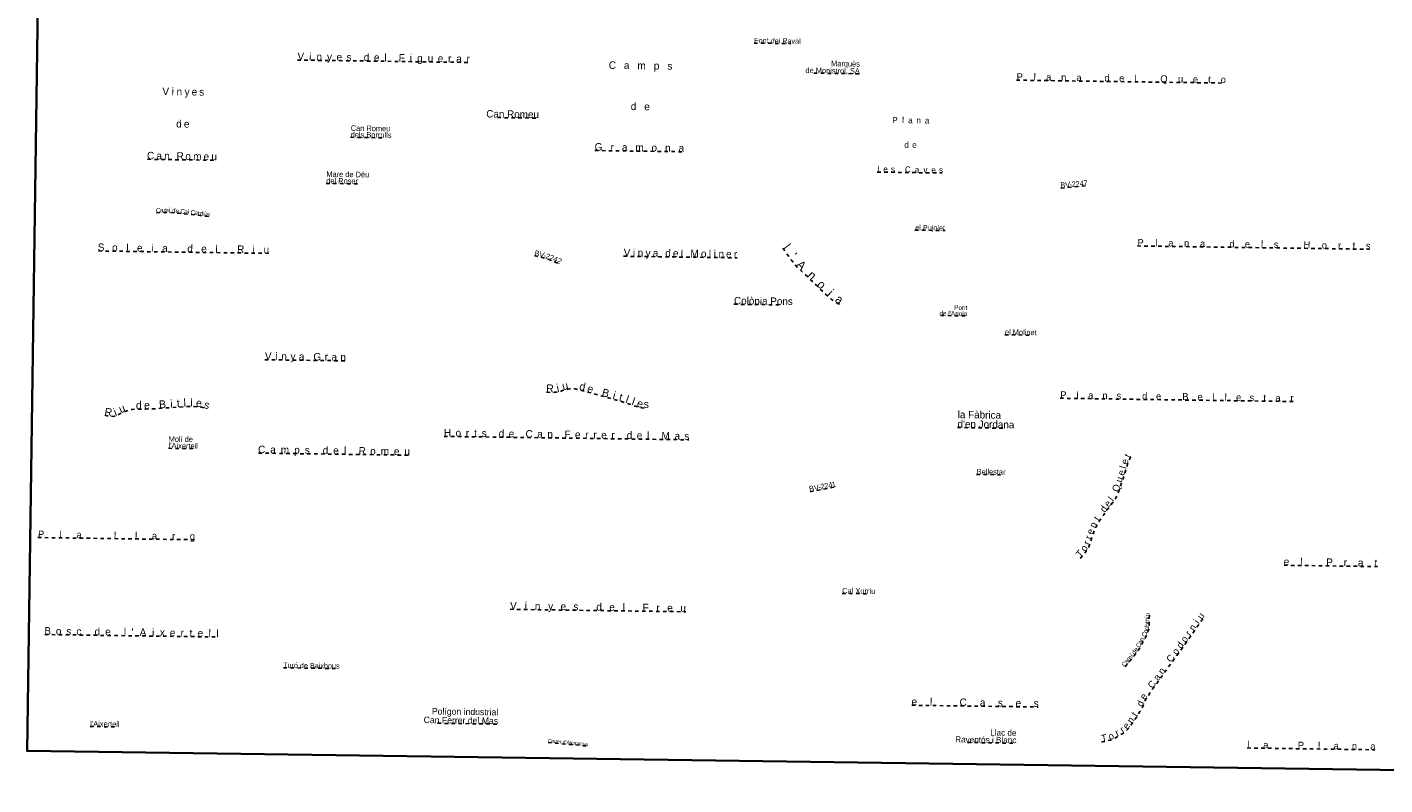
# Model space of a CAD drawing. Header units: metres. Extents: x 397317 to 400830, y 4588008 to 4590370.
# Tile 1 of 4: x 397317 to 399270, y 4588008 to 4589097. Entities that reach past the tile are written whole.
import ezdxf
from ezdxf.enums import TextEntityAlignment as Align

# ---------------------------------------------------------------- set-up
doc = ezdxf.new("R2010")
doc.units = ezdxf.units.M
doc.header["$MEASUREMENT"] = 0
doc.linetypes.add('bt5mv20_nopinta', pattern=[10, 5, -5])
for name, color, linetype, lineweight in [('TOP01_LN', 7, 'Continuous', 15), ('TOP01_TX', 7, 'Continuous', 15), ('VIR01_LN', 7, 'Continuous', 15)]:
    doc.layers.add(name, color=color, linetype=linetype, lineweight=lineweight)
doc.styles.add('106', font='txt')
doc.styles.add('110', font='txt')
doc.styles.add('111', font='txt')
doc.styles.add('112', font='txt')
doc.styles.add('114', font='txt')
doc.styles.add('119', font='txt')

msp = doc.modelspace()

# ---------------------------------------------------------------- linework, layer by layer
at = {"layer": 'TOP01_LN', "color": 6, "linetype": 'bt5mv20_nopinta', "lineweight": 25, "flags": 128}
for points in [[(398362.73, 4589074.12), (398415.49, 4589073.38)], [(397705.93, 4589049.69), (397953.95, 4589046.23)], [(398448.48, 4589030.91), (398514.59, 4589029.98)], [(398739.93, 4589020.8), (399039.88, 4589016.61)], [(397993.63, 4588967.06), (398053.23, 4588966.23)], [(397782.56, 4588938.68), (397830.83, 4588938)], [(398133.78, 4588919.69), (398261.77, 4588917.9)], [(397490.34, 4588907.1), (397590.11, 4588905.7)], [(398539.77, 4588888.74), (398633.18, 4588887.43)], [(397747.43, 4588872.44), (397797.65, 4588871.74)], [(398803.84, 4588865.85), (398823.35, 4588867.42), (398840.86, 4588869.06), (398842.17, 4588869.21)], [(397503.31, 4588830.37), (397508.84, 4588830.67), (397513.89, 4588830.83), (397522.73, 4588830.61), (397535.98, 4588829.49), (397549.23, 4588828.05), (397566.67, 4588826.26), (397575.36, 4588825.21), (397579.46, 4588824.6)], [(398593.93, 4588805.33), (398637.42, 4588804.72)], [(397419.99, 4588775.36), (397665.24, 4588771.94)], [(398046.68, 4588768.71), (398055.83, 4588766.55), (398061.12, 4588765.11), (398068.91, 4588762.45), (398076.62, 4588759.42), (398080.4, 4588757.79), (398083.12, 4588756.38)], [(398175.04, 4588767.81), (398338.36, 4588765.53)], [(398403.73, 4588779.41), (398406.88, 4588775.18), (398418.88, 4588759.05), (398421.43, 4588755.84), (398426.3, 4588750.58), (398442.07, 4588735.8), (398455.51, 4588722.72), (398469.26, 4588709.92), (398473.57, 4588706.32), (398480.42, 4588701.45), (398484.53, 4588699.02)], [(398913.69, 4588782.55), (399247.55, 4588777.88)], [(398333.71, 4588698.81), (398401.02, 4588697.87)], [(398631.08, 4588682.59), (398669.08, 4588682.06)], [(398723.22, 4588654.97), (398762.17, 4588654.43)], [(397659.11, 4588619.12), (397775.77, 4588617.49)], [(398064.36, 4588572.48), (398071.82, 4588572.15), (398075.89, 4588572.28), (398079.93, 4588572.64), (398082.94, 4588573.26), (398087.35, 4588574.72), (398091.81, 4588576.07), (398097.63, 4588577.48), (398100.55, 4588577.87), (398103.43, 4588577.66), (398116.25, 4588574.55), (398129.04, 4588571.05), (398150.44, 4588565.14), (398171.81, 4588559.17), (398178.23, 4588557.17), (398187.75, 4588553.85), (398197.43, 4588550.71), (398201.24, 4588549.98), (398205.08, 4588549.66), (398208.64, 4588549.72), (398209.68, 4588549.83)], [(397428.99, 4588539.32), (397432.24, 4588538.52), (397435.51, 4588537.98), (397440.43, 4588537.73), (397442.84, 4588537.91), (397445.2, 4588538.33), (397447.12, 4588539.09), (397449.81, 4588540.85), (397452.58, 4588542.43), (397460.63, 4588545.72), (397464.74, 4588547.03), (397468.97, 4588547.76), (397476.45, 4588548.15), (397487.67, 4588548.3), (397498.88, 4588548.58), (397523.06, 4588550.28), (397547.23, 4588551.86), (397553.33, 4588552.04), (397557.93, 4588551.98), (397564.76, 4588551.35), (397568.11, 4588550.71), (397571.4, 4588549.81), (397576.18, 4588548.27)], [(398802.61, 4588563.73), (399138.6, 4588559.03)], [(398655.08, 4588521.66), (398722.46, 4588520.72)], [(397520.61, 4588491.81), (397556.72, 4588491.31)], [(397916.76, 4588508.96), (398268.86, 4588504.04)], [(397650.04, 4588484.93), (397867.74, 4588481.9)], [(398831.35, 4588333.57), (398831.79, 4588334.06), (398836.79, 4588339.69), (398839.02, 4588342.45), (398841.93, 4588346.93), (398844.39, 4588351.69), (398846.32, 4588356.59), (398848.59, 4588364.14), (398849.78, 4588367.9), (398851.18, 4588371.57), (398854.65, 4588379.43), (398856.58, 4588383.25), (398858.78, 4588386.94), (398864.89, 4588395.83), (398871.18, 4588404.57), (398876.44, 4588411.44), (398881.57, 4588418.44), (398883.44, 4588421.64), (398885.68, 4588426.71), (398887.57, 4588431.94), (398891.23, 4588442.62), (398894.77, 4588453.32), (398897.55, 4588462.5), (398900.37, 4588471.69), (398901.78, 4588475.23), (398904.48, 4588480.28), (398904.48, 4588480.29)], [(398682.61, 4588454.34), (398716.98, 4588453.86)], [(398443.28, 4588429.32), (398446.62, 4588430.19), (398467.53, 4588434.25), (398479.59, 4588436.42)], [(397332.86, 4588363.59), (397557.82, 4588360.45)], [(399124.54, 4588323.76), (399258.92, 4588321.89)], [(398489.28, 4588283.32), (398527.04, 4588282.8)], [(398011.67, 4588260.46), (398264.41, 4588256.93)], [(398862.13, 4588069.78), (398865.34, 4588070.4), (398871.14, 4588071.53), (398874.9, 4588072.59), (398880.27, 4588075.04), (398885.53, 4588077.91), (398892.96, 4588082.2), (398896.4, 4588084.71), (398899.53, 4588087.66), (398903.22, 4588092.03), (398908.16, 4588098.9), (398912.72, 4588106.03), (398917.25, 4588113.46), (398921.52, 4588121.03), (398922.67, 4588123.64), (398924.09, 4588127.69), (398924.9, 4588129.66), (398925.92, 4588131.53), (398932.4, 4588141.18), (398939.11, 4588150.66), (398949.51, 4588165.09), (398959.9, 4588179.53), (398973.1, 4588197.9), (398986.29, 4588216.28), (398995.33, 4588229.19), (399004.29, 4588242.16), (399008.43, 4588248), (399010.26, 4588250.48)], [(398895.93, 4588177.66), (398895.93, 4588177.66), (398903.32, 4588186.66), (398910.72, 4588195.66), (398914.73, 4588201.1), (398917.41, 4588205.4), (398924.72, 4588218.91), (398928.03, 4588225.87), (398929.33, 4588229.46), (398930.31, 4588233.16), (398930.87, 4588237.72), (398930.88, 4588244.63), (398930.88, 4588248.09), (398931.11, 4588251.53), (398931.48, 4588254.44)], [(397342.9, 4588224.2), (397592.94, 4588220.71)], [(397685.97, 4588176.49), (397765.93, 4588175.37)], [(398589.52, 4588122.62), (398771.13, 4588120.09)], [(397407.99, 4588092.13), (397444.1, 4588091.62)], [(397907.53, 4588096.77), (397994.48, 4588095.56)], [(398066.47, 4588069.28), (398078.35, 4588068.16), (398116.64, 4588064.54), (398123.28, 4588063.93)], [(398669.68, 4588069.08), (398739.73, 4588068.1)], [(399071.68, 4588061.21), (399255.29, 4588058.65)]]:
    msp.add_lwpolyline(points, dxfattribs=at)
at = {"layer": 'VIR01_LN', "color": 7, "linetype": 'Continuous', "lineweight": 35, "flags": 128}
msp.add_lwpolyline([(397350.28, 4590369.96), (400830.34, 4590321.33), (400798.6, 4588008.28), (397317.41, 4588056.91)], close=True, dxfattribs=at)

# ---------------------------------------------------------------- texts
at = {"layer": 'TOP01_TX', "color": 5, "linetype": 'Continuous', "lineweight": 15, "style": '111'}
msp.add_text('Font del Raval', height=7.51002, rotation=359.200019, dxfattribs=at).set_placement((398362.73, 4589074.12))
at = {"layer": 'TOP01_TX', "color": 7, "linetype": 'Continuous', "lineweight": 15}
for s, height, rotation, style, p in [('V', 10.75002, 359.200019, '119', (397710.781695, 4589049.622255)), ('i', 10.75002, 359.200019, '119', (397724.409898, 4589049.43403)), ('n', 10.75002, 359.200019, '119', (397737.36005, 4589049.253728)), ('y', 10.75002, 359.200019, '119', (397752.061295, 4589049.048458)), ('e', 10.75002, 359.200019, '119', (397766.159116, 4589048.851141)), ('s', 10.75002, 359.200019, '119', (397780.053815, 4589048.65694)), ('d', 10.75002, 359.200019, '119', (397805.331938, 4589048.302863)), ('e', 10.75002, 359.200019, '119', (397819.979116, 4589048.101141)), ('l', 10.75002, 359.200019, '119', (397832.637325, 4589047.924485)), ('F', 10.75002, 359.200019, '119', (397855.936176, 4589047.594899)), ('i', 10.75002, 359.200019, '119', (397869.089898, 4589047.41403)), ('g', 10.75002, 359.200019, '119', (397882.091938, 4589047.232863)), ('u', 10.75002, 359.200019, '119', (397897.192918, 4589047.024944)), ('e', 10.75002, 359.200019, '119', (397911.699116, 4589046.821141)), ('r', 10.75002, 359.200019, '119', (397925.011579, 4589046.63507)), ('a', 10.75002, 359.200019, '119', (397938.240154, 4589046.447775)), ('r', 10.75002, 359.200019, '119', (397951.461579, 4589046.26507)), ('C', 10.75002, 359.200019, '119', (398158.815611, 4589037.067087)), ('a', 10.75002, 359.200019, '119', (398179.390154, 4589036.777775)), ('m', 10.75002, 359.200019, '119', (398200.763465, 4589036.476871)), ('p', 10.75002, 359.200019, '119', (398222.355133, 4589036.174774)), ('s', 10.75002, 359.200019, '119', (398241.453815, 4589035.91694)), ('P', 10.00002, 359.200019, '110', (398744.55539, 4589020.725415)), ('l', 10.00002, 359.200019, '110', (398766.087682, 4589020.421966)), ('a', 10.00002, 359.200019, '110', (398786.11184, 4589020.148224)), ('n', 10.00002, 359.200019, '110', (398807.788672, 4589019.845476)), ('a', 10.00002, 359.200019, '110', (398829.71184, 4589019.538224)), ('d', 10.00002, 359.200019, '110', (398870.041701, 4589018.979429)), ('e', 10.00002, 359.200019, '110', (398891.128811, 4589018.684271)), ('l', 10.00002, 359.200019, '110', (398911.217682, 4589018.401966)), ('Q', 10.00002, 359.200019, '110', (398951.84335, 4589017.834971)), ('u', 10.00002, 359.200019, '110', (398975.85947, 4589017.496303)), ('e', 10.00002, 359.200019, '110', (398997.088811, 4589017.204271)), ('t', 10.00002, 359.200019, '110', (399017.167682, 4589016.921966)), ('o', 10.00002, 359.200019, '110', (399037.19644, 4589016.642349)), ('V', 10.75002, 359.200019, '119', (397516.561695, 4588999.322255)), ('i', 10.75002, 359.200019, '119', (397526.669898, 4588999.17403)), ('n', 10.75002, 359.200019, '119', (397536.11005, 4588999.043728)), ('y', 10.75002, 359.200019, '119', (397547.291295, 4588998.888458)), ('e', 10.75002, 359.200019, '119', (397557.879116, 4588998.741141)), ('s', 10.75002, 359.200019, '119', (397568.253815, 4588998.59694)), ('d', 10.75002, 359.200019, '119', (398189.211938, 4588977.782863)), ('e', 10.75002, 359.200019, '119', (398208.579116, 4588977.511141)), ('d', 10.75002, 359.200019, '119', (397535.591938, 4588952.762863)), ('e', 10.75002, 359.200019, '119', (397546.729116, 4588952.601141)), ('P', 8.74998, 359.200019, '110', (398565.097199, 4588959.203488)), ('l', 8.74998, 359.200019, '110', (398576.846715, 4588959.035471)), ('a', 8.74998, 359.200019, '110', (398587.307849, 4588958.893446)), ('n', 8.74998, 359.200019, '110', (398599.210076, 4588958.741042)), ('a', 8.74998, 359.200019, '110', (398611.327849, 4588958.573446)), ('G', 10.75002, 359.200019, '119', (398138.91182, 4588919.618343)), ('r', 10.75002, 359.200019, '119', (398158.561579, 4588919.34507)), ('a', 10.75002, 359.200019, '119', (398176.500154, 4588919.097775)), ('m', 10.75002, 359.200019, '119', (398197.873465, 4588918.796871)), ('o', 10.75002, 359.200019, '119', (398219.011559, 4588918.501107)), ('n', 10.75002, 359.200019, '119', (398238.57005, 4588918.233728)), ('a', 10.75002, 359.200019, '119', (398258.030154, 4588917.957775)), ('d', 8.74998, 359.200042, '110', (398581.788975, 4588923.555752)), ('e', 8.74998, 359.200042, '110', (398593.17895, 4588923.398738)), ('C', 10.75002, 359.200019, '119', (397494.845611, 4588907.037087)), ('a', 10.75002, 359.200019, '119', (397507.190154, 4588906.857775)), ('n', 10.75002, 359.200019, '119', (397518.43005, 4588906.703728)), ('R', 10.75002, 359.200019, '119', (397537.427338, 4588906.437622)), ('o', 10.75002, 359.200019, '119', (397548.781559, 4588906.281107)), ('m', 10.75002, 359.200019, '119', (397562.033465, 4588906.096871)), ('e', 10.75002, 359.200019, '119', (397574.939116, 4588905.911141)), ('u', 10.75002, 359.200019, '119', (397586.172918, 4588905.754944)), ('l', 8.74998, 359.200019, '110', (398541.526715, 4588888.715471)), ('e', 8.74998, 359.200019, '110', (398551.60895, 4588888.578737)), ('s', 8.74998, 359.200019, '110', (398562.182694, 4588888.43427)), ('C', 8.74998, 359.200019, '110', (398583.694564, 4588888.128917)), ('a', 8.74998, 359.200019, '110', (398596.737849, 4588887.953446)), ('v', 8.74998, 359.200019, '110', (398608.935639, 4588887.777194)), ('e', 8.74998, 359.200019, '110', (398620.75895, 4588887.608737)), ('s', 8.74998, 359.200019, '110', (398631.342694, 4588887.47427)), ('B', 7.96998, 4.621475, '114', (398806.888837, 4588866.086454)), ('V', 7.96998, 4.621475, '114', (398813.823232, 4588866.651659)), ('-', 7.96998, 4.621475, '114', (398818.374935, 4588867.020335)), ('2', 7.96998, 4.621475, '114', (398822.472564, 4588867.347146)), ('2', 7.96998, 5.358094, '114', (398828.229689, 4588867.880073)), ('4', 7.96998, 5.358094, '114', (398834.160033, 4588868.436988)), ('7', 7.96998, 5.358094, '114', (398839.676187, 4588868.955055)), ('C', 6.645, 3.158814, '114', (397506.01121, 4588830.519073)), ('%%237', 6.645, 358.567372, '114', (397522.306503, 4588830.614828)), ('a', 6.645, 1.78845, '114', (397510.97869, 4588830.740535)), ('m', 6.645, 358.567372, '114', (397517.069678, 4588830.752225)), ('d', 6.645, 355.176458, '114', (397527.890035, 4588830.166879)), ('e', 6.645, 355.176458, '114', (397533.009696, 4588829.742688)), ('C', 6.645, 353.803892, '114', (397540.659517, 4588828.97801)), ('a', 6.645, 353.803892, '114', (397545.598304, 4588828.440652)), ('l', 6.645, 353.803892, '114', (397548.786095, 4588828.100942)), ('C', 6.645, 354.143097, '114', (397555.261198, 4588827.433937)), ('%%250', 6.645, 353.123806, '114', (397572.779623, 4588825.520421)), ('a', 6.645, 354.143097, '114', (397560.19951, 4588826.922071)), ('r', 6.645, 354.143097, '114', (397564.154175, 4588826.516986)), ('d', 6.645, 353.123806, '114', (397567.822084, 4588826.119271)), ('s', 6.645, 351.506422, '114', (397577.52529, 4588824.890991)), ('el Pujolet', 7.51002, 359.200019, '112', (398615.675646, 4588805.026361)), ('S', 10.75002, 359.200019, '119', (397423.567291, 4588775.31005)), ('o', 10.75002, 359.200019, '119', (397443.441559, 4588775.031107)), ('l', 10.75002, 359.200019, '119', (397461.507325, 4588774.784485)), ('i', 10.75002, 359.200019, '119', (397497.339898, 4588774.28403)), ('d', 10.75002, 359.200019, '119', (397551.571938, 4588773.522863)), ('l', 10.75002, 359.200019, '119', (397589.707325, 4588772.994485)), ('R', 10.75002, 359.200019, '119', (397624.377338, 4588772.507622)), ('i', 10.75002, 359.200019, '119', (397643.019898, 4588772.25403)), ('P', 10.00002, 359.200019, '110', (398918.31539, 4588782.485415)), ('l', 10.00002, 359.200019, '110', (398940.817682, 4588782.171966)), ('a', 10.00002, 359.200019, '110', (398961.85184, 4588781.878224)), ('n', 10.00002, 359.200019, '110', (398984.528672, 4588781.555476)), ('a', 10.00002, 359.200019, '110', (399007.44184, 4588781.238224)), ('d', 10.00002, 359.200019, '110', (399049.771701, 4588780.649429)), ('e', 10.00002, 359.200019, '110', (399071.858811, 4588780.344271)), ('l', 10.00002, 359.200019, '110', (399092.927682, 4588780.051966)), ('s', 10.00002, 359.200019, '110', (399113.065946, 4588779.770594)), ('H', 10.00002, 359.200019, '110', (399157.37434, 4588779.14848)), ('o', 10.00002, 359.200019, '110', (399182.49644, 4588778.802349)), ('r', 10.00002, 359.200019, '110', (399204.40691, 4588778.492622)), ('t', 10.00002, 359.200019, '110', (399225.037682, 4588778.211966)), ('s', 10.00002, 359.200019, '110', (399245.455946, 4588777.920594)), ('e', 10.75002, 359.200019, '119', (397479.249116, 4588774.531141)), ('a', 10.75002, 359.200019, '119', (397515.400154, 4588774.027775)), ('e', 10.75002, 359.200019, '119', (397571.639116, 4588773.241141)), ('u', 10.75002, 359.200019, '119', (397661.302918, 4588771.994944)), ('B', 7.96998, 346.718117, '114', (398049.656964, 4588768.007269)), ('V', 7.96998, 344.828811, '114', (398056.424531, 4588766.392598)), ('-', 7.96998, 344.828811, '114', (398060.831662, 4588765.191626)), ('2', 7.96998, 341.095956, '114', (398064.722253, 4588763.887062)), ('2', 7.96998, 338.555519, '114', (398070.162943, 4588761.950072)), ('4', 7.96998, 338.555519, '114', (398075.711539, 4588759.773849)), ('2', 7.96998, 332.597897, '114', (398080.852461, 4588757.556778)), ('V', 10.75002, 359.200019, '119', (398179.891695, 4588767.742255)), ('i', 10.75002, 359.200019, '119', (398189.839898, 4588767.60403)), ('n', 10.75002, 359.200019, '119', (398199.12005, 4588767.473728)), ('y', 10.75002, 359.200019, '119', (398210.151295, 4588767.318458)), ('a', 10.75002, 359.200019, '119', (398220.810154, 4588767.167775)), ('d', 10.75002, 359.200019, '119', (398238.801938, 4588766.922863)), ('e', 10.75002, 359.200019, '119', (398249.779116, 4588766.771141)), ('l', 10.75002, 359.200019, '119', (398258.757325, 4588766.644485)), ('M', 10.75002, 359.200019, '119', (398276.938216, 4588766.393732)), ('o', 10.75002, 359.200019, '119', (398290.131559, 4588766.201107)), ('l', 10.75002, 359.200019, '119', (398299.107325, 4588766.084485)), ('i', 10.75002, 359.200019, '119', (398306.109898, 4588765.98403)), ('n', 10.75002, 359.200019, '119', (398315.39005, 4588765.853728)), ('e', 10.75002, 359.200019, '119', (398326.229116, 4588765.701141)), ('r', 10.75002, 359.200019, '119', (398335.871579, 4588765.56507)), ('V', 10.75002, 359.200019, '119', (397663.961695, 4588619.052255)), ('i', 10.75002, 359.200019, '119', (397675.679898, 4588618.88403)), ('n', 10.75002, 359.200019, '119', (397686.73005, 4588618.733728)), ('y', 10.75002, 359.200019, '119', (397699.531295, 4588618.558458)), ('a', 10.75002, 359.200019, '119', (397711.970154, 4588618.377775)), ('G', 10.75002, 359.200019, '119', (397734.54182, 4588618.068343)), ('r', 10.75002, 359.200019, '119', (397747.581579, 4588617.88507)), ('a', 10.75002, 359.200019, '119', (397758.900154, 4588617.727775)), ('n', 10.75002, 359.200019, '119', (397771.75005, 4588617.543728)), ('P', 10.00002, 359.200019, '110', (398807.23539, 4588563.665415)), ('l', 10.00002, 359.200019, '110', (398827.617682, 4588563.391966)), ('a', 10.00002, 359.200019, '110', (398846.55184, 4588563.118224)), ('n', 10.00002, 359.200019, '110', (398867.108672, 4588562.825476)), ('s', 10.00002, 359.200019, '110', (398887.035946, 4588562.560594)), ('d', 10.00002, 359.200019, '110', (398924.181701, 4588562.039429)), ('e', 10.00002, 359.200019, '110', (398944.158811, 4588561.764271)), ('B', 10.00002, 359.200019, '110', (398982.648558, 4588561.218163)), ('e', 10.00002, 359.200019, '110', (399003.818811, 4588560.924271)), ('l', 10.00002, 359.200019, '110', (399022.777682, 4588560.661966)), ('l', 10.00002, 359.200019, '110', (399040.707682, 4588560.411966)), ('t', 10.00002, 359.200019, '110', (399096.677682, 4588559.631966)), ('e', 10.00002, 359.200019, '110', (399059.198811, 4588560.154271)), ('s', 10.00002, 359.200019, '110', (399078.255946, 4588559.880594)), ('a', 10.00002, 359.200019, '110', (399115.88184, 4588559.358224)), ('r', 10.00002, 359.200019, '110', (399135.93691, 4588559.082622)), ('H', 10.75002, 359.200019, '119', (397921.803059, 4588508.889583)), ('o', 10.75002, 359.200019, '119', (397937.311559, 4588508.671107)), ('r', 10.75002, 359.200019, '119', (397950.411579, 4588508.49507)), ('t', 10.75002, 359.200019, '119', (397962.039302, 4588508.327196)), ('s', 10.75002, 359.200019, '119', (397974.473815, 4588508.14694)), ('d', 10.75002, 359.200019, '119', (397999.311938, 4588507.802863)), ('e', 10.75002, 359.200019, '119', (398013.739116, 4588507.601141)), ('C', 10.75002, 359.200019, '119', (398039.155611, 4588507.247087)), ('a', 10.75002, 359.200019, '119', (398054.800154, 4588507.027775)), ('n', 10.75002, 359.200019, '119', (398069.34005, 4588506.823728)), ('F', 10.75002, 359.200019, '119', (398094.386176, 4588506.474899)), ('e', 10.75002, 359.200019, '119', (398108.969116, 4588506.271141)), ('r', 10.75002, 359.200019, '119', (398122.061579, 4588506.08507)), ('r', 10.75002, 359.200019, '119', (398133.831579, 4588505.92507)), ('e', 10.75002, 359.200019, '119', (398146.609116, 4588505.741141)), ('r', 10.75002, 359.200019, '119', (398159.701579, 4588505.56507)), ('d', 10.75002, 359.200019, '119', (398183.371938, 4588505.232863)), ('e', 10.75002, 359.200019, '119', (398197.809116, 4588505.031141)), ('l', 10.75002, 359.200019, '119', (398210.237325, 4588504.854485)), ('M', 10.75002, 359.200019, '119', (398235.328216, 4588504.503732)), ('a', 10.75002, 359.200019, '119', (398252.210154, 4588504.267775)), ('s', 10.75002, 359.200019, '119', (398265.783815, 4588504.07694)), ('C', 10.75002, 359.200019, '119', (397654.545611, 4588484.877087)), ('a', 10.75002, 359.200019, '119', (397670.870154, 4588484.647775)), ('m', 10.75002, 359.200019, '119', (397687.983465, 4588484.406871)), ('p', 10.75002, 359.200019, '119', (397705.305133, 4588484.174774)), ('s', 10.75002, 359.200019, '119', (397720.133815, 4588483.95694)), ('d', 10.75002, 359.200019, '119', (397746.301938, 4588483.602863)), ('e', 10.75002, 359.200019, '119', (397761.399116, 4588483.391141)), ('l', 10.75002, 359.200019, '119', (397774.487325, 4588483.204485)), ('R', 10.75002, 359.200019, '119', (397799.197338, 4588482.857622)), ('o', 10.75002, 359.200019, '119', (397814.531559, 4588482.651107)), ('m', 10.75002, 359.200019, '119', (397831.733465, 4588482.406871)), ('e', 10.75002, 359.200019, '119', (397848.609116, 4588482.171141)), ('u', 10.75002, 359.200019, '119', (397863.802918, 4588481.954944)), ('B', 7.96998, 14.556514, '114', (398446.240595, 4588430.088778)), ('V', 7.96998, 11.003142, '114', (398453.065969, 4588431.446138)), ('-', 7.96998, 11.003142, '114', (398457.544214, 4588432.311365)), ('2', 7.96998, 11.003142, '114', (398461.57366, 4588433.100693)), ('2', 7.96998, 11.003142, '114', (398467.25366, 4588434.200693)), ('4', 7.96998, 10.178925, '114', (398473.118743, 4588435.256351)), ('1', 7.96998, 10.178925, '114', (398477.844324, 4588436.104987)), ('P', 10.00002, 359.200019, '110', (397337.48539, 4588363.525415)), ('l', 10.00002, 359.200019, '110', (397365.427682, 4588363.131966)), ('a', 10.00002, 359.200019, '110', (397391.86184, 4588362.768224)), ('L', 10.00002, 359.200019, '110', (397445.730459, 4588362.019812)), ('l', 10.00002, 359.200019, '110', (397474.007682, 4588361.621966)), ('a', 10.00002, 359.200019, '110', (397500.45184, 4588361.248224)), ('r', 10.00002, 359.200019, '110', (397528.04691, 4588360.862622)), ('g', 10.00002, 359.200019, '110', (397554.953741, 4588360.489873)), ('l', 10.75002, 359.200019, '119', (399149.427325, 4588323.434485)), ('e', 10.75002, 359.200019, '119', (399128.039116, 4588323.731141)), ('P', 10.75002, 359.200019, '119', (399189.916046, 4588322.855319)), ('r', 10.75002, 359.200019, '119', (399212.671579, 4588322.54507)), ('a', 10.75002, 359.200019, '119', (399234.710154, 4588322.237775)), ('t', 10.75002, 359.200019, '119', (399256.579302, 4588321.937196)), ('V', 10.75002, 359.200019, '119', (398016.521695, 4588260.392255)), ('i', 10.75002, 359.200019, '119', (398034.239898, 4588260.14403)), ('n', 10.75002, 359.200019, '119', (398051.28005, 4588259.903728)), ('y', 10.75002, 359.200019, '119', (398070.071295, 4588259.638458)), ('e', 10.75002, 359.200019, '119', (398088.259116, 4588259.391141)), ('s', 10.75002, 359.200019, '119', (398106.243815, 4588259.13694)), ('d', 10.75002, 359.200019, '119', (398139.691938, 4588258.672863)), ('e', 10.75002, 359.200019, '119', (398158.439116, 4588258.411141)), ('l', 10.75002, 359.200019, '119', (398175.177325, 4588258.174485)), ('F', 10.75002, 359.200019, '119', (398206.666176, 4588257.734899)), ('r', 10.75002, 359.200019, '119', (398224.551579, 4588257.48507)), ('e', 10.75002, 359.200019, '119', (398241.629116, 4588257.241141)), ('u', 10.75002, 359.200019, '119', (398260.472918, 4588256.984944)), ('d', 6.645, 75.208289, '114', (398930.155992, 4588232.575578)), ('i', 6.645, 86.153325, '114', (398930.934849, 4588248.957021)), ('o', 6.645, 83.011222, '114', (398930.864349, 4588237.678016)), ('r', 6.645, 89.940228, '114', (398930.871462, 4588241.84149)), ('n', 6.645, 89.959928, '114', (398930.881466, 4588245.466698)), ('u', 6.645, 82.640019, '114', (398931.217046, 4588252.377442)), ('B', 10.75002, 359.200019, '119', (397346.95448, 4588224.143386)), ('o', 10.75002, 359.200019, '119', (397362.651559, 4588223.921107)), ('s', 10.75002, 359.200019, '119', (397377.173815, 4588223.71694)), ('c', 10.75002, 359.200019, '119', (397391.728079, 4588223.514507)), ('d', 10.75002, 359.200019, '119', (397418.241938, 4588223.142863)), ('e', 10.75002, 359.200019, '119', (397433.539116, 4588222.931141)), ('l', 10.75002, 359.200019, '119', (397457.997325, 4588222.594485)), ("'", 10.75002, 359.200019, '119', (397468.752548, 4588222.442092)), ('A', 10.75002, 359.200019, '119', (397483.885824, 4588222.226751)), ('i', 10.75002, 359.200019, '119', (397498.539898, 4588222.02403)), ('x', 10.75002, 359.200019, '119', (397511.73325, 4588221.839129)), ('e', 10.75002, 359.200019, '119', (397526.379116, 4588221.631141)), ('r', 10.75002, 359.200019, '119', (397540.331579, 4588221.44507)), ('t', 10.75002, 359.200019, '119', (397552.819302, 4588221.267196)), ('e', 10.75002, 359.200019, '119', (397566.529116, 4588221.071141)), ('l', 10.75002, 359.200019, '119', (397579.817325, 4588220.884485)), ('l', 10.75002, 359.200019, '119', (397591.117325, 4588220.734485)), ('n', 6.645, 61.592722, '114', (398923.097475, 4588215.914231)), ('C', 6.645, 64.569103, '114', (398926.661725, 4588223.003185)), ('o', 6.645, 70.03595, '114', (398928.749847, 4588227.849274)), ('%%237', 6.645, 50.591194, '114', (398907.999178, 4588192.347904)), ('d', 6.645, 53.630567, '114', (398911.501381, 4588196.723545)), ('e', 6.645, 53.630567, '114', (398914.550934, 4588200.853674)), ('C', 6.645, 61.592722, '114', (398918.517018, 4588207.439568)), ('a', 6.645, 61.592722, '114', (398920.882754, 4588211.80608)), ('Tur%%243 de Baixbous', 7.51002, 359.200019, '112', (397725.955252, 4588175.931678)), ('C', 6.645, 50.591194, '114', (398897.647471, 4588179.750228)), ('a', 6.645, 50.591194, '114', (398900.801376, 4588183.588632)), ('m', 6.645, 50.591194, '114', (398904.678813, 4588188.302551)), ('e', 10.75002, 359.200019, '119', (398593.019116, 4588122.581141)), ('l', 10.75002, 359.200019, '119', (398617.007325, 4588122.244485)), ('C', 10.75002, 359.200019, '119', (398663.165611, 4588121.607087)), ('a', 10.75002, 359.200019, '119', (398691.210154, 4588121.217775)), ('s', 10.75002, 359.200019, '119', (398716.633815, 4588120.85694)), ('e', 10.75002, 359.200019, '119', (398742.499116, 4588120.501141)), ('s', 10.75002, 359.200019, '119', (398768.053815, 4588120.13694)), ('C', 5.32002, 354.599214, '114', (398068.626278, 4588069.076142)), ('a', 5.32002, 354.599214, '114', (398072.575988, 4588068.70384)), ('r', 5.32002, 354.599214, '114', (398075.737059, 4588068.404391)), ('r', 5.32002, 354.599214, '114', (398078.067059, 4588068.184391)), ('e', 5.32002, 354.599214, '114', (398081.045499, 4588067.902141)), ('r', 5.32002, 354.599214, '114', (398084.217059, 4588067.604391)), ('d', 5.32002, 354.599214, '114', (398089.085776, 4588067.145897)), ("'", 5.32002, 354.599214, '114', (398092.027142, 4588066.870709)), ('A', 5.32002, 354.599214, '114', (398095.335786, 4588066.556734)), ('l', 5.32002, 354.599214, '114', (398098.149979, 4588066.291786)), ('e', 5.32002, 354.599214, '114', (398101.045499, 4588066.012141)), ('m', 5.32002, 354.599214, '114', (398105.888266, 4588065.555447)), ('a', 5.32002, 354.599214, '114', (398110.805988, 4588065.09384)), ('n', 5.32002, 354.599214, '114', (398114.521176, 4588064.742004)), ('y', 5.32002, 354.722917, '114', (398118.448335, 4588064.374983)), ('a', 5.32002, 354.722917, '114', (398121.7363, 4588064.067178)), ('l', 10.00002, 359.200019, '110', (399073.687682, 4588061.181966)), ('a', 10.00002, 359.200019, '110', (399098.30184, 4588060.838224)), ('P', 10.00002, 359.200019, '110', (399148.81539, 4588060.135415)), ('l', 10.00002, 359.200019, '110', (399174.917682, 4588059.771966)), ('a', 10.00002, 359.200019, '110', (399199.53184, 4588059.428224)), ('n', 10.00002, 359.200019, '110', (399225.798672, 4588059.065476)), ('a', 10.00002, 359.200019, '110', (399252.30184, 4588058.688224))]:
    msp.add_text(s, height=height, rotation=rotation, dxfattribs=dict(at, style=style)).set_placement(p, align=Align.CENTER)
for s, height, rotation, style, p in [('de Monistrol, SA', 7.96998, 359.200019, '106', (398514.595407, 4589029.986817)), ('Marqu%%232s', 7.96998, 359.200019, '106', (398514.738384, 4589040.277873)), ('Can Romeu', 10.62, 359.202469, '106', (398053.239434, 4588966.230211)), ("de l'Anoia", 6.64998, 359.200019, '114', (398669.075894, 4588682.059456)), ('Pont', 6.64998, 359.200019, '114', (398669.200359, 4588690.560891)), ('Pol%%237gon industrial', 9.29502, 359.200019, '106', (397994.672108, 4588108.090003)), ('Can Ferrer del Mas', 9.29502, 359.200019, '106', (397994.490518, 4588095.555753))]:
    msp.add_text(s, height=height, rotation=rotation, dxfattribs=dict(at, style=style)).set_placement(p, align=Align.RIGHT)
at = {"layer": 'TOP01_TX', "color": 7, "linetype": 'Continuous', "lineweight": 15, "style": '106'}
for s, height, p in [('dels Borrulls', 7.96998, (397782.56, 4588938.68)), ('Can Romeu', 7.96998, (397782.7, 4588948.01)), ('del Roser', 7.96998, (397747.43, 4588872.44)), ('Mare de D%%233u', 7.96998, (397747.56, 4588881.94)), ('Col%%242nia Pons', 10.62, (398333.71, 4588698.81)), ('el Molinet', 7.96998, (398723.22, 4588654.97)), ("d'en Jordana", 10.62, (398655.08, 4588521.66)), ('la F%%224brica', 10.62, (398655.27, 4588535.15)), ('Mol%%237 de', 7.96998, (397520.74, 4588501.31)), ("l'Aixertell", 7.96998, (397520.61, 4588491.81)), ('Bellestar', 7.96998, (398682.61, 4588454.34)), ('Cal Xurriu', 7.96998, (398489.28, 4588283.32)), ("l'Aixertell", 7.96998, (397407.99, 4588092.13))]:
    msp.add_text(s, height=height, rotation=359.200019, dxfattribs=at).set_placement(p)
at = {"layer": 'TOP01_TX', "color": 5, "linetype": 'Continuous', "lineweight": 15, "style": '111'}
for s, height, rotation, p in [('l', 12.52998, 306.644672, (398404.754332, 4588778.032981)), ("'", 12.52998, 306.644672, (398414.22855, 4588765.313208)), ('A', 12.52998, 316.867233, (398426.331552, 4588750.551545)), ('n', 12.52998, 316.867233, (398441.807274, 4588736.044935)), ('o', 12.52998, 317.047733, (398455.531952, 4588722.702479)), ('i', 12.52998, 317.047733, (398468.27036, 4588710.843561)), ('a', 12.52998, 329.344844, (398481.970814, 4588700.53221)), ('R', 11.27502, 357.47215, (398068.870739, 4588572.28086)), ('i', 11.27502, 11.571811, (398081.458467, 4588572.955489)), ('u', 11.27502, 13.615411, (398092.205796, 4588576.172567)), ('d', 11.27502, 346.391119, (398114.602296, 4588574.951704)), ('e', 11.27502, 344.697619, (398125.898979, 4588571.919176)), ('B', 11.27502, 344.568036, (398147.746134, 4588565.887871)), ('i', 11.27502, 344.372794, (398160.130638, 4588562.439477)), ('t', 11.27502, 344.372794, (398169.614414, 4588559.783247)), ('l', 11.27502, 340.769369, (398178.528163, 4588557.07134)), ('R', 11.27502, 350.694531, (397433.385715, 4588538.329912)), ('i', 11.27502, 21.681786, (397445.894135, 4588538.607893)), ('u', 11.27502, 22.218431, (397455.830223, 4588543.752817)), ('d', 11.27502, 0.749889, (397478.082501, 4588548.162179)), ('e', 11.27502, 1.453233, (397489.771623, 4588548.349659)), ('B', 11.27502, 4.011111, (397512.394155, 4588549.528126)), ('i', 11.27502, 3.748781, (397525.228883, 4588550.409349)), ('t', 11.27502, 3.748781, (397535.04605, 4588551.055715)), ('l', 11.27502, 3.748781, (397544.351032, 4588551.670972)), ('l', 11.27502, 359.217756, (397553.774192, 4588552.028916)), ('e', 11.27502, 354.751111, (397563.992515, 4588551.414799)), ('s', 11.27502, 342.115053, (397574.294848, 4588548.87853)), ('l', 11.27502, 340.769369, (398187.438163, 4588553.96134)), ('e', 11.27502, 342.058486, (398197.177986, 4588550.795359)), ('s', 11.27502, 0.958381, (398207.710787, 4588549.703303)), ('e', 10.02, 72.959033, (398900.222643, 4588471.198752)), ('t', 10.02, 61.899647, (398903.740833, 4588478.907437)), ('l', 10.02, 72.959033, (398897.7722, 4588463.21218)), ('e', 10.02, 73.133933, (398895.366539, 4588455.280613)), ('Q', 10.02, 71.094742, (398888.026788, 4588433.259237)), ('u', 10.02, 71.682186, (398892.18105, 4588445.491272)), ('e', 10.02, 52.600586, (398874.919724, 4588409.460766)), ('l', 10.02, 53.724036, (398879.862036, 4588416.106426)), ('t', 10.02, 55.481825, (398859.491275, 4588387.975933)), ('d', 10.02, 54.275903, (398869.142269, 4588401.745145)), ('e', 10.02, 69.088089, (398850.76618, 4588370.502833)), ('n', 10.02, 63.2215, (398854.726465, 4588379.598035)), ('r', 10.02, 68.527261, (398845.407488, 4588354.271948)), ('r', 10.02, 73.210606, (398848.081402, 4588362.429562)), ('T', 10.02, 48.366461, (398834.493884, 4588337.10687)), ('o', 10.02, 56.995275, (398841.114997, 4588345.666782)), ('n', 10.02, 55.369672, (398997.028326, 4588231.649078)), ('i', 10.02, 55.369672, (399002.874634, 4588240.112981)), ('u', 10.02, 53.683869, (399008.60024, 4588248.22881)), ('o', 10.02, 54.341369, (398985.272415, 4588214.857079)), ('r', 10.02, 54.991708, (398991.224169, 4588223.332033)), ('o', 10.02, 54.294736, (398972.663926, 4588197.285994)), ('d', 10.02, 54.341369, (398979.109611, 4588206.277054)), ('C', 10.02, 54.294736, (398965.400249, 4588187.194031)), ('a', 10.02, 54.2323, (398945.841408, 4588160.001529)), ('n', 10.02, 54.250517, (398952.486032, 4588169.225438)), ('e', 10.02, 56.099931, (398926.615989, 4588132.575169)), ('C', 10.02, 54.72775, (398938.530513, 4588149.835233)), ('d', 10.02, 66.1976, (398922.445884, 4588123.140442)), ('n', 10.02, 54.293767, (398907.884201, 4588098.526755)), ('t', 10.02, 58.623494, (398913.468912, 4588107.262832)), ('T', 10.02, 10.977097, (398866.77559, 4588070.681084)), ('o', 10.02, 24.495864, (398877.819897, 4588073.917682)), ('r', 10.02, 30.012369, (398886.982817, 4588078.746034)), ('r', 10.02, 36.084033, (398894.898552, 4588083.617032)), ('e', 10.02, 49.811025, (398901.519045, 4588090.007003))]:
    msp.add_text(s, height=height, rotation=rotation, dxfattribs=at).set_placement(p, align=Align.CENTER)
for s, p in [('Llac de', (398739.87628, 4588078.602831)), ('Ravent%%243s i Blanc', (398739.738986, 4588068.101752))]:
    msp.add_text(s, height=8.77002, rotation=359.200019, dxfattribs=at).set_placement(p, align=Align.RIGHT)

doc.saveas('drawing.dxf')
